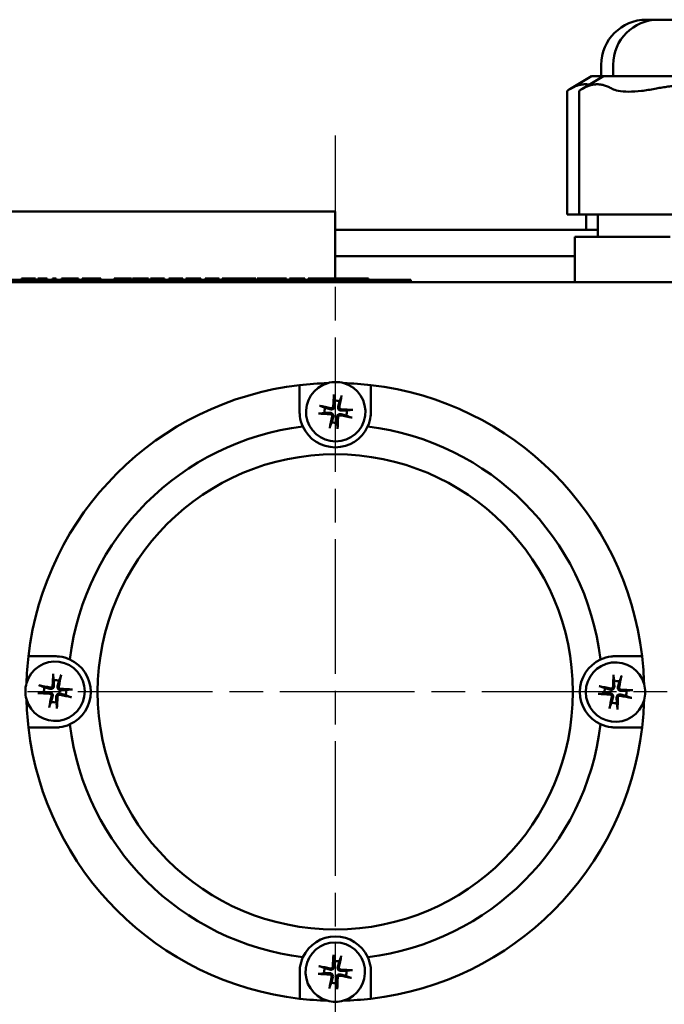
# Model space of a CAD drawing. Header units: millimetres. Extents: x -2878 to 5817, y -195 to 746.
# Tile 6 of 14: x 246 to 300, y 130 to 213. Entities that reach past the tile are written whole.
import ezdxf

# ---------------------------------------------------------------- set-up
doc = ezdxf.new("R2010")
doc.units = ezdxf.units.MM
doc.header["$LTSCALE"] = 2
doc.linetypes.add('CHAIN', pattern=[0.7087, 0.4724, -0.0591, 0.1181, -0.0591])
doc.layers.add('Видимый контур (ГОСТ)', color=7, linetype='Continuous', lineweight=50)
doc.layers.add('Маркер центра (ГОСТ)', color=7, linetype='Continuous', lineweight=25)

msp = doc.modelspace()

# ---------------------------------------------------------------- linework, layer by layer
at = {"layer": 'Видимый контур (ГОСТ)'}
for p, q in [((298.889, 213.103), (299.891, 213.103)), ((299.891, 213.103), (311.254, 213.103)), ((295.089, 208.353), (295.089, 209.303)), ((296.091, 208.353), (296.091, 209.303)), ((294.263, 208.353), (292.454, 207.268)), ((295.265, 208.353), (293.457, 207.268)), ((295.265, 208.353), (294.263, 208.353)), ((315.881, 208.353), (295.265, 208.353)), ((292.221, 196.716), (292.221, 207.076)), ((293.224, 196.716), (293.224, 207.076)), ((272.686, 196.966), (242.529, 196.966)), ((272.686, 196.966), (272.686, 193.536)), ((292.482, 196.716), (292.221, 196.716)), ((292.482, 196.716), (293.224, 196.716)), ((293.484, 196.716), (293.224, 196.716)), ((293.484, 196.716), (296.012, 196.716)), ((293.81, 195.402), (293.81, 196.716)), ((294.812, 194.816), (294.812, 196.716)), ((299.6, 196.716), (296.012, 196.716)), ((299.6, 196.716), (307.199, 196.716)), ((294.812, 195.402), (272.686, 195.402)), ((293.371, 194.816), (292.87, 194.816)), ((292.87, 191.016), (292.87, 194.816)), ((293.371, 194.816), (296.934, 194.816)), ((300.898, 194.816), (296.934, 194.816)), ((272.686, 191.316), (272.686, 193.536)), ((292.87, 193.209), (272.686, 193.209)), ((235.755, 191.216), (279.047, 191.216)), ((313.716, 191.016), (243.185, 191.016)), ((246.29, 191.316), (246.29, 191.216)), ((246.29, 191.316), (246.543, 191.316)), ((246.543, 191.316), (246.543, 191.216)), ((246.543, 191.316), (246.932, 191.316)), ((246.932, 191.316), (247.167, 191.316)), ((247.167, 191.316), (247.215, 191.316)), ((247.215, 191.316), (247.468, 191.316)), ((247.215, 191.316), (247.215, 191.216)), ((247.468, 191.316), (247.468, 191.216)), ((247.653, 191.316), (247.755, 191.316)), ((247.653, 191.316), (247.653, 191.216)), ((247.755, 191.316), (248.196, 191.316)), ((248.196, 191.316), (248.449, 191.316)), ((248.196, 191.316), (248.196, 191.216)), ((248.449, 191.316), (248.449, 191.216)), ((248.89, 191.316), (248.89, 191.216)), ((248.89, 191.316), (249.211, 191.316)), ((249.211, 191.316), (249.211, 191.216)), ((249.668, 191.316), (249.916, 191.316)), ((249.668, 191.316), (249.668, 191.216)), ((249.916, 191.316), (250.721, 191.316)), ((249.916, 191.316), (249.916, 191.216)), ((250.721, 191.316), (251.099, 191.316)), ((250.721, 191.316), (250.721, 191.216)), ((251.099, 191.316), (251.099, 191.216)), ((251.387, 191.316), (251.792, 191.316)), ((251.387, 191.316), (251.387, 191.216)), ((251.792, 191.316), (252.509, 191.316)), ((252.509, 191.316), (252.964, 191.316)), ((252.964, 191.316), (252.964, 191.216)), ((254.092, 191.316), (254.241, 191.316)), ((254.092, 191.316), (254.092, 191.216)), ((254.241, 191.316), (255.16, 191.316)), ((254.241, 191.316), (254.241, 191.216)), ((255.16, 191.316), (255.45, 191.316)), ((255.16, 191.316), (255.16, 191.216)), ((255.45, 191.316), (255.549, 191.316)), ((255.45, 191.316), (255.45, 191.216)), ((255.549, 191.316), (255.549, 191.216)), ((255.637, 191.316), (256.306, 191.316)), ((255.637, 191.316), (255.637, 191.216)), ((256.306, 191.316), (256.977, 191.316)), ((256.977, 191.316), (256.977, 191.216)), ((257.136, 191.316), (257.136, 191.216)), ((257.136, 191.316), (257.214, 191.316)), ((257.214, 191.316), (257.214, 191.216)), ((257.214, 191.316), (257.368, 191.316)), ((257.368, 191.316), (257.762, 191.316)), ((257.762, 191.316), (258.313, 191.316)), ((258.313, 191.316), (258.313, 191.216)), ((258.679, 191.316), (258.916, 191.316)), ((258.679, 191.316), (258.679, 191.216)), ((258.916, 191.316), (259.613, 191.316)), ((258.916, 191.316), (258.916, 191.216)), ((259.613, 191.316), (259.862, 191.316)), ((259.613, 191.316), (259.613, 191.216)), ((259.862, 191.316), (259.862, 191.216)), ((260.125, 191.316), (260.671, 191.316)), ((260.125, 191.316), (260.125, 191.216)), ((260.671, 191.316), (261.13, 191.316)), ((261.13, 191.316), (261.382, 191.316)), ((261.13, 191.316), (261.13, 191.216)), ((261.382, 191.316), (261.382, 191.216)), ((261.749, 191.316), (261.749, 191.216)), ((261.749, 191.316), (262.932, 191.316)), ((262.932, 191.316), (262.932, 191.216)), ((263.191, 191.316), (263.191, 191.216)), ((263.191, 191.316), (263.816, 191.316)), ((263.816, 191.316), (264.221, 191.316)), ((263.816, 191.316), (263.816, 191.216)), ((264.221, 191.316), (264.352, 191.316)), ((264.221, 191.316), (264.221, 191.216)), ((264.352, 191.316), (264.92, 191.316)), ((264.92, 191.316), (265.486, 191.316)), ((265.486, 191.316), (265.617, 191.316)), ((265.617, 191.316), (266.022, 191.316)), ((265.617, 191.316), (265.617, 191.216)), ((266.022, 191.316), (266.022, 191.216)), ((266.133, 191.316), (266.227, 191.316)), ((266.133, 191.316), (266.133, 191.216)), ((266.227, 191.316), (266.679, 191.316)), ((266.227, 191.316), (266.227, 191.216)), ((266.679, 191.316), (267.025, 191.316)), ((266.679, 191.316), (266.679, 191.216)), ((267.025, 191.316), (267.8, 191.316)), ((267.8, 191.316), (268.586, 191.316)), ((268.586, 191.316), (268.598, 191.316)), ((268.586, 191.316), (268.586, 191.216)), ((268.598, 191.316), (268.598, 191.216)), ((268.854, 191.316), (269.021, 191.316)), ((268.854, 191.316), (268.854, 191.216)), ((269.021, 191.316), (269.287, 191.316)), ((269.287, 191.316), (269.287, 191.216)), ((269.287, 191.316), (269.776, 191.316)), ((269.776, 191.316), (270.149, 191.316)), ((269.776, 191.316), (269.776, 191.216)), ((270.149, 191.316), (270.149, 191.216)), ((270.412, 191.316), (270.473, 191.316)), ((270.412, 191.316), (270.412, 191.216)), ((270.473, 191.316), (270.851, 191.316)), ((270.473, 191.316), (270.473, 191.216)), ((270.851, 191.316), (272.078, 191.316)), ((270.851, 191.316), (270.851, 191.216)), ((272.078, 191.316), (272.654, 191.316)), ((272.078, 191.316), (272.078, 191.216)), ((272.654, 191.316), (272.752, 191.316)), ((272.654, 191.316), (272.654, 191.216)), ((272.752, 191.316), (273.094, 191.316)), ((273.094, 191.316), (273.711, 191.316)), ((273.094, 191.316), (273.094, 191.216)), ((273.711, 191.316), (274.803, 191.316)), ((274.803, 191.316), (275.497, 191.316)), ((275.497, 191.316), (275.497, 191.216)), ((279.047, 191.016), (279.047, 191.216)), ((269.698, 182.047), (269.698, 182.342)), ((275.698, 182.342), (275.698, 182.048)), ((246.874, 159.513), (247.169, 159.513)), ((298.232, 159.519), (298.526, 159.519)), ((247.169, 153.513), (246.874, 153.513)), ((298.527, 153.519), (298.232, 153.519)), ((269.703, 130.689), (269.703, 130.984)), ((275.703, 130.985), (275.703, 130.69))]:
    msp.add_line(p, q, dxfattribs=at)
msp.add_circle((272.7, 156.516), 20, dxfattribs=at)
for centre, radius, start, end in [((298.889, 209.303), 3.8, 90, 180), ((299.891, 209.303), 3.8, 90, 180), ((272.7, 156.516), 26, 91.4113, 96.63186), ((272.735, 180.101), 2.5, 105.66893, 74.16183), ((272.735, 180.101), 2.5, 74.16183, 105.66893), ((272.7, 156.516), 26, 83.38024, 88.41946), ((272.7, 156.516), 26, 96.63186, 173.38024), ((272.7, 156.516), 26, 6.63186, 83.38024), ((272.735, 180.101), 0.935, 69.87432, 96.33827), ((272.735, 180.101), 0.935, 159.87432, 186.33827), ((272.735, 180.101), 0.935, 339.87432, 6.33827), ((272.735, 180.101), 0.935, 249.87432, 276.33827), ((272.7, 156.516), 22.5, 96.96741, 173.04585), ((272.698, 180.101), 3, 204.64949, 335.36376), ((272.7, 156.516), 22.5, 6.96741, 83.04585), ((272.7, 156.516), 26, 173.38024, 178.37383), ((249.115, 156.513), 3, 294.64949, 65.36376), ((296.285, 156.519), 3, 114.64949, 245.36376), ((272.7, 156.516), 26, 1.45692, 6.63186), ((249.115, 156.569), 2.5, 195.6233, 164.1162), ((296.285, 156.5), 2.5, 15.71455, 344.20745), ((249.115, 156.569), 0.935, 69.8287, 96.29264), ((249.115, 156.569), 2.5, 164.1162, 195.6233), ((249.115, 156.569), 0.935, 159.8287, 186.29264), ((249.115, 156.569), 0.935, 339.8287, 6.29264), ((296.285, 156.5), 0.935, 159.91995, 186.38389), ((296.285, 156.5), 0.935, 69.91995, 96.38389), ((296.285, 156.5), 2.5, 344.20745, 15.71455), ((272.7, 156.516), 26, 181.36567, 186.63186), ((296.285, 156.5), 0.935, 339.91995, 6.38389), ((249.115, 156.569), 0.935, 249.8287, 276.29264), ((296.285, 156.5), 0.935, 249.91995, 276.38389), ((272.7, 156.516), 26, 353.38024, 358.46508), ((272.7, 156.516), 26, 186.63186, 263.38024), ((272.7, 156.516), 22.5, 186.96741, 263.04585), ((272.7, 156.516), 22.5, 276.96741, 353.04585), ((272.7, 156.516), 26, 276.63186, 353.38024), ((272.703, 132.931), 3, 24.64949, 155.36376), ((272.703, 132.931), 2.5, 285.76018, 254.25308), ((272.703, 132.931), 0.935, 69.96557, 96.42952), ((272.703, 132.931), 0.935, 159.96557, 186.42952), ((272.703, 132.931), 0.935, 339.96557, 6.42952), ((272.703, 132.931), 0.935, 249.96557, 276.42952), ((272.7, 156.516), 26, 263.38024, 268.51071), ((272.703, 132.931), 2.5, 254.25308, 285.76018), ((272.7, 156.516), 26, 271.50255, 276.63186)]:
    msp.add_arc(centre, radius, start, end, dxfattribs=at)
for centre, major_axis, start_param, end_param in [((272.897, 180.096), (-0.13, -4.385), 4.375857, 4.608059), ((272.577, 180.135), (0.919, 4.29), 4.816719, 5.048921), ((272.74, 180.263), (4.385, -0.13), 4.375857, 4.608059), ((272.701, 179.943), (-4.29, 0.919), 4.816719, 5.048921), ((272.73, 179.939), (-4.385, 0.13), 4.375857, 4.608059), ((272.893, 180.067), (-0.919, -4.29), 4.816719, 5.048921), ((272.573, 180.106), (0.13, 4.385), 4.375857, 4.608059), ((272.769, 180.259), (4.29, -0.919), 4.816719, 5.048921), ((249.277, 156.565), (-0.133, -4.385), 4.375857, 4.608059), ((248.957, 156.603), (0.923, 4.289), 4.816719, 5.048921), ((296.447, 156.495), (-0.126, -4.385), 4.375857, 4.608059), ((296.127, 156.534), (0.916, 4.29), 4.816719, 5.048921), ((249.081, 156.411), (-4.289, 0.923), 4.816719, 5.048921), ((249.11, 156.408), (-4.385, 0.133), 4.375857, 4.608059), ((296.252, 156.341), (-4.29, 0.916), 4.816719, 5.048921), ((296.281, 156.338), (-4.385, 0.126), 4.375857, 4.608059), ((249.12, 156.731), (4.385, -0.133), 4.375857, 4.608059), ((249.274, 156.535), (-0.923, -4.289), 4.816719, 5.048921), ((248.954, 156.574), (0.133, 4.385), 4.375857, 4.608059), ((249.149, 156.728), (4.289, -0.923), 4.816719, 5.048921), ((296.29, 156.662), (4.385, -0.126), 4.375857, 4.608059), ((296.444, 156.466), (-0.916, -4.29), 4.816719, 5.048921), ((296.124, 156.504), (0.126, 4.385), 4.375857, 4.608059), ((296.319, 156.658), (4.29, -0.916), 4.816719, 5.048921), ((272.865, 132.926), (-0.123, -4.385), 4.375857, 4.608059), ((272.545, 132.964), (0.912, 4.291), 4.816719, 5.048921), ((272.708, 133.093), (4.385, -0.123), 4.375857, 4.608059), ((272.669, 132.772), (-4.291, 0.912), 4.816719, 5.048921), ((272.737, 133.089), (4.291, -0.912), 4.816719, 5.048921), ((272.699, 132.769), (-4.385, 0.123), 4.375857, 4.608059), ((272.861, 132.897), (-0.912, -4.291), 4.816719, 5.048921), ((272.541, 132.935), (0.123, 4.385), 4.375857, 4.608059)]:
    msp.add_ellipse(centre, major_axis=major_axis, ratio=0.087156, start_param=start_param, end_param=end_param, dxfattribs=at)
for points, knots in [([(292.222, 207.076), (292.222, 207.086), (292.227, 207.098), (292.273, 207.153), (292.361, 207.213), (292.482, 207.285)], [-1.9549366, -1.9549366, -1.9549366, -1.9549366, -1.9170181, -1.9170181, -1.8049792, -1.8049792, -1.8049792, -1.8049792]), ([(293.224, 207.076), (293.224, 207.086), (293.23, 207.098), (293.275, 207.153), (293.363, 207.213), (293.484, 207.285)], [-1.9549366, -1.9549366, -1.9549366, -1.9549366, -1.9170181, -1.9170181, -1.8049792, -1.8049792, -1.8049792, -1.8049792]), ([(296.012, 207.285), (296.134, 207.213), (296.308, 207.153), (296.772, 207.066), (297.074, 207.044), (297.703, 207.044), (298.082, 207.066), (298.85, 207.153), (299.234, 207.213), (299.6, 207.285)], [-2.2789539, -2.2789539, -2.2789539, -2.2789539, -2.166915, -2.166915, -2.0419665, -2.0419665, -1.9170181, -1.9170181, -1.8049792, -1.8049792, -1.8049792, -1.8049792]), ([(272.58, 181.382), (272.579, 181.388), (272.578, 181.398), (272.577, 181.42), (272.576, 181.437), (272.576, 181.47), (272.576, 181.49), (272.577, 181.523), (272.578, 181.54), (272.579, 181.555)], [0.0478659, 0.0478659, 0.0478659, 0.0478659, 0.05208337, 0.05208337, 0.05727876, 0.05727876, 0.06252381, 0.06252381, 0.06703089, 0.06703089, 0.06703089, 0.06703089]), ([(273.233, 181.476), (273.231, 181.461), (273.227, 181.444), (273.221, 181.412), (273.216, 181.392), (273.208, 181.361), (273.203, 181.344), (273.197, 181.323), (273.194, 181.314), (273.191, 181.308)], [0.01643552, 0.01643552, 0.01643552, 0.01643552, 0.02094259, 0.02094259, 0.02618765, 0.02618765, 0.03138303, 0.03138303, 0.0356005, 0.0356005, 0.0356005, 0.0356005]), ([(269.971, 178.85), (269.84, 179.136), (269.759, 179.435), (269.722, 179.719), (269.706, 179.842), (269.698, 179.97), (269.698, 180.101)], [-0.1215931, -0.1215931, -0.1215931, -0.1215931, 0, 0, 0, 0.0528417, 0.0528417, 0.0528417, 0.0528417]), ([(271.454, 179.946), (271.448, 179.945), (271.438, 179.944), (271.416, 179.943), (271.399, 179.942), (271.367, 179.942), (271.346, 179.942), (271.313, 179.943), (271.296, 179.944), (271.281, 179.945)], [0.0478659, 0.0478659, 0.0478659, 0.0478659, 0.05208337, 0.05208337, 0.05727876, 0.05727876, 0.06252381, 0.06252381, 0.06703089, 0.06703089, 0.06703089, 0.06703089]), ([(271.36, 180.599), (271.375, 180.596), (271.392, 180.593), (271.424, 180.586), (271.444, 180.582), (271.475, 180.574), (271.492, 180.569), (271.513, 180.562), (271.522, 180.559), (271.528, 180.557)], [0.01643552, 0.01643552, 0.01643552, 0.01643552, 0.02094259, 0.02094259, 0.02618765, 0.02618765, 0.03138303, 0.03138303, 0.0356005, 0.0356005, 0.0356005, 0.0356005]), ([(272.272, 179.896), (272.292, 179.895), (272.314, 179.89), (272.353, 179.873), (272.371, 179.859), (272.399, 179.83), (272.411, 179.811), (272.426, 179.771), (272.43, 179.749), (272.429, 179.72), (272.428, 179.71), (272.426, 179.7)], [0, 0, 0, 0, 0.00610592, 0.00610592, 0.01221184, 0.01221184, 0.01830671, 0.01830671, 0.02440159, 0.02440159, 0.02728319, 0.02728319, 0.02728319, 0.02728319]), ([(272.275, 180.005), (272.31, 180.006), (272.346, 179.999), (272.397, 179.98), (272.417, 179.969), (272.455, 179.941), (272.473, 179.924), (272.501, 179.888), (272.513, 179.867), (272.531, 179.824), (272.537, 179.801), (272.544, 179.747), (272.542, 179.71), (272.533, 179.677)], [0.1157055, 0.1157055, 0.1157055, 0.1157055, 0.1265746, 0.1265746, 0.13336881, 0.13336881, 0.14016301, 0.14016301, 0.14695722, 0.14695722, 0.15375143, 0.15375143, 0.16462053, 0.16462053, 0.16462053, 0.16462053]), ([(272.64, 180.561), (272.64, 180.526), (272.634, 180.49), (272.614, 180.44), (272.603, 180.419), (272.575, 180.381), (272.558, 180.363), (272.522, 180.335), (272.501, 180.323), (272.458, 180.305), (272.435, 180.299), (272.381, 180.292), (272.345, 180.294), (272.311, 180.303)], [0.1157055, 0.1157055, 0.1157055, 0.1157055, 0.1265746, 0.1265746, 0.13336881, 0.13336881, 0.14016301, 0.14016301, 0.14695722, 0.14695722, 0.15375143, 0.15375143, 0.16462053, 0.16462053, 0.16462053, 0.16462053]), ([(272.53, 180.564), (272.53, 180.544), (272.525, 180.522), (272.507, 180.483), (272.494, 180.465), (272.464, 180.437), (272.446, 180.425), (272.405, 180.41), (272.384, 180.406), (272.354, 180.407), (272.344, 180.408), (272.334, 180.41)], [0, 0, 0, 0, 0.00610592, 0.00610592, 0.01221184, 0.01221184, 0.01830671, 0.01830671, 0.02440159, 0.02440159, 0.02728319, 0.02728319, 0.02728319, 0.02728319]), ([(272.831, 179.641), (272.83, 179.675), (272.837, 179.712), (272.857, 179.762), (272.867, 179.783), (272.895, 179.821), (272.912, 179.838), (272.948, 179.866), (272.969, 179.879), (273.013, 179.897), (273.035, 179.902), (273.089, 179.909), (273.126, 179.907), (273.159, 179.899)], [0.1157055, 0.1157055, 0.1157055, 0.1157055, 0.1265746, 0.1265746, 0.13336881, 0.13336881, 0.14016301, 0.14016301, 0.14695722, 0.14695722, 0.15375143, 0.15375143, 0.16462053, 0.16462053, 0.16462053, 0.16462053]), ([(273.195, 180.196), (273.161, 180.196), (273.125, 180.202), (273.074, 180.222), (273.053, 180.233), (273.015, 180.261), (272.998, 180.278), (272.97, 180.314), (272.957, 180.335), (272.939, 180.378), (272.934, 180.401), (272.927, 180.455), (272.929, 180.491), (272.937, 180.525)], [0.1157055, 0.1157055, 0.1157055, 0.1157055, 0.1265746, 0.1265746, 0.13336881, 0.13336881, 0.14016301, 0.14016301, 0.14695722, 0.14695722, 0.15375143, 0.15375143, 0.16462053, 0.16462053, 0.16462053, 0.16462053]), ([(273.198, 180.306), (273.178, 180.306), (273.157, 180.311), (273.117, 180.329), (273.099, 180.342), (273.072, 180.372), (273.06, 180.39), (273.044, 180.431), (273.041, 180.452), (273.041, 180.482), (273.043, 180.492), (273.045, 180.502)], [0, 0, 0, 0, 0.00610858, 0.00610858, 0.01221716, 0.01221716, 0.01830937, 0.01830937, 0.02440159, 0.02440159, 0.02728313, 0.02728313, 0.02728313, 0.02728313]), ([(274.016, 180.256), (274.023, 180.257), (274.032, 180.258), (274.054, 180.259), (274.072, 180.26), (274.104, 180.26), (274.124, 180.26), (274.157, 180.259), (274.174, 180.258), (274.189, 180.257)], [0.0478659, 0.0478659, 0.0478659, 0.0478659, 0.05208337, 0.05208337, 0.05727876, 0.05727876, 0.06252381, 0.06252381, 0.06703089, 0.06703089, 0.06703089, 0.06703089]), ([(275.698, 180.101), (275.698, 179.971), (275.689, 179.843), (275.637, 179.435), (275.556, 179.137), (275.425, 178.85)], [1.1355376, 1.1355376, 1.1355376, 1.1355376, 1.1882856, 1.1882856, 1.3098787, 1.3098787, 1.3098787, 1.3098787]), ([(272.94, 179.638), (272.941, 179.658), (272.946, 179.679), (272.964, 179.719), (272.977, 179.737), (273.006, 179.764), (273.025, 179.776), (273.065, 179.792), (273.087, 179.795), (273.117, 179.795), (273.126, 179.794), (273.136, 179.792)], [0, 0, 0, 0, 0.00610592, 0.00610592, 0.01221184, 0.01221184, 0.01830671, 0.01830671, 0.02440159, 0.02440159, 0.02728319, 0.02728319, 0.02728319, 0.02728319]), ([(274.11, 179.603), (274.095, 179.605), (274.078, 179.609), (274.047, 179.616), (274.027, 179.62), (273.995, 179.628), (273.979, 179.633), (273.958, 179.639), (273.948, 179.642), (273.942, 179.645)], [0.01643552, 0.01643552, 0.01643552, 0.01643552, 0.02094259, 0.02094259, 0.02618765, 0.02618765, 0.03138303, 0.03138303, 0.0356005, 0.0356005, 0.0356005, 0.0356005]), ([(272.237, 178.726), (272.24, 178.741), (272.243, 178.758), (272.25, 178.789), (272.255, 178.809), (272.262, 178.841), (272.267, 178.857), (272.274, 178.879), (272.277, 178.888), (272.279, 178.894)], [0.01643552, 0.01643552, 0.01643552, 0.01643552, 0.02094259, 0.02094259, 0.02618765, 0.02618765, 0.03138303, 0.03138303, 0.0356005, 0.0356005, 0.0356005, 0.0356005]), ([(272.89, 178.82), (272.891, 178.813), (272.892, 178.804), (272.894, 178.782), (272.894, 178.764), (272.894, 178.732), (272.894, 178.712), (272.893, 178.679), (272.892, 178.662), (272.891, 178.647)], [0.0478659, 0.0478659, 0.0478659, 0.0478659, 0.05208337, 0.05208337, 0.05727876, 0.05727876, 0.06252381, 0.06252381, 0.06703089, 0.06703089, 0.06703089, 0.06703089]), ([(249.115, 159.513), (249.246, 159.513), (249.373, 159.505), (249.781, 159.452), (250.079, 159.371), (250.366, 159.24)], [1.1355376, 1.1355376, 1.1355376, 1.1355376, 1.1882856, 1.1882856, 1.3098787, 1.3098787, 1.3098787, 1.3098787]), ([(295.034, 159.245), (295.321, 159.377), (295.619, 159.458), (295.903, 159.494), (296.027, 159.51), (296.155, 159.519), (296.285, 159.519)], [-0.1215931, -0.1215931, -0.1215931, -0.1215931, 0, 0, 0, 0.0528417, 0.0528417, 0.0528417, 0.0528417]), ([(248.961, 157.851), (248.96, 157.857), (248.959, 157.867), (248.958, 157.889), (248.958, 157.906), (248.957, 157.938), (248.958, 157.959), (248.959, 157.991), (248.959, 158.009), (248.96, 158.023)], [0.0478659, 0.0478659, 0.0478659, 0.0478659, 0.05208337, 0.05208337, 0.05727876, 0.05727876, 0.06252381, 0.06252381, 0.06703089, 0.06703089, 0.06703089, 0.06703089]), ([(249.615, 157.944), (249.612, 157.929), (249.609, 157.912), (249.602, 157.88), (249.597, 157.86), (249.589, 157.829), (249.585, 157.813), (249.578, 157.791), (249.575, 157.782), (249.572, 157.776)], [0.01643552, 0.01643552, 0.01643552, 0.01643552, 0.02094259, 0.02094259, 0.02618765, 0.02618765, 0.03138303, 0.03138303, 0.0356005, 0.0356005, 0.0356005, 0.0356005]), ([(296.129, 157.781), (296.128, 157.787), (296.127, 157.797), (296.126, 157.819), (296.126, 157.836), (296.125, 157.868), (296.126, 157.889), (296.126, 157.921), (296.127, 157.939), (296.128, 157.954)], [0.0478659, 0.0478659, 0.0478659, 0.0478659, 0.05208337, 0.05208337, 0.05727876, 0.05727876, 0.06252381, 0.06252381, 0.06703089, 0.06703089, 0.06703089, 0.06703089]), ([(296.783, 157.875), (296.78, 157.86), (296.776, 157.843), (296.77, 157.812), (296.765, 157.792), (296.757, 157.76), (296.753, 157.744), (296.746, 157.722), (296.743, 157.713), (296.74, 157.707)], [0.01643552, 0.01643552, 0.01643552, 0.01643552, 0.02094259, 0.02094259, 0.02618765, 0.02618765, 0.03138303, 0.03138303, 0.0356005, 0.0356005, 0.0356005, 0.0356005]), ([(247.741, 157.069), (247.756, 157.066), (247.773, 157.063), (247.804, 157.056), (247.824, 157.051), (247.856, 157.043), (247.872, 157.039), (247.893, 157.032), (247.903, 157.029), (247.909, 157.026)], [0.01643552, 0.01643552, 0.01643552, 0.01643552, 0.02094259, 0.02094259, 0.02618765, 0.02618765, 0.03138303, 0.03138303, 0.0356005, 0.0356005, 0.0356005, 0.0356005]), ([(249.02, 157.029), (249.021, 156.995), (249.014, 156.959), (248.994, 156.908), (248.983, 156.888), (248.956, 156.85), (248.939, 156.832), (248.903, 156.804), (248.882, 156.792), (248.838, 156.774), (248.816, 156.768), (248.762, 156.761), (248.725, 156.763), (248.692, 156.772)], [0.1157055, 0.1157055, 0.1157055, 0.1157055, 0.1265746, 0.1265746, 0.13336881, 0.13336881, 0.14016301, 0.14016301, 0.14695722, 0.14695722, 0.15375143, 0.15375143, 0.16462053, 0.16462053, 0.16462053, 0.16462053]), ([(248.911, 157.033), (248.91, 157.012), (248.905, 156.991), (248.887, 156.952), (248.874, 156.934), (248.845, 156.906), (248.826, 156.894), (248.786, 156.879), (248.764, 156.875), (248.734, 156.876), (248.724, 156.877), (248.715, 156.879)], [0, 0, 0, 0, 0.00610858, 0.00610858, 0.01221716, 0.01221716, 0.01830937, 0.01830937, 0.02440159, 0.02440159, 0.02728313, 0.02728313, 0.02728313, 0.02728313]), ([(249.575, 156.665), (249.541, 156.664), (249.505, 156.671), (249.454, 156.691), (249.434, 156.701), (249.395, 156.729), (249.378, 156.746), (249.35, 156.782), (249.338, 156.803), (249.32, 156.847), (249.314, 156.869), (249.307, 156.923), (249.309, 156.96), (249.318, 156.993)], [0.1157055, 0.1157055, 0.1157055, 0.1157055, 0.1265746, 0.1265746, 0.13336881, 0.13336881, 0.14016301, 0.14016301, 0.14695722, 0.14695722, 0.15375143, 0.15375143, 0.16462053, 0.16462053, 0.16462053, 0.16462053]), ([(249.579, 156.774), (249.558, 156.775), (249.537, 156.78), (249.498, 156.797), (249.48, 156.811), (249.452, 156.84), (249.44, 156.859), (249.425, 156.899), (249.421, 156.921), (249.422, 156.951), (249.423, 156.96), (249.425, 156.97)], [0, 0, 0, 0, 0.00610592, 0.00610592, 0.01221184, 0.01221184, 0.01830671, 0.01830671, 0.02440159, 0.02440159, 0.02728319, 0.02728319, 0.02728319, 0.02728319]), ([(250.396, 156.724), (250.403, 156.725), (250.413, 156.725), (250.435, 156.727), (250.452, 156.727), (250.484, 156.727), (250.505, 156.727), (250.537, 156.726), (250.555, 156.725), (250.569, 156.724)], [0.0478659, 0.0478659, 0.0478659, 0.0478659, 0.05208337, 0.05208337, 0.05727876, 0.05727876, 0.06252381, 0.06252381, 0.06703089, 0.06703089, 0.06703089, 0.06703089]), ([(294.91, 156.997), (294.925, 156.994), (294.942, 156.991), (294.974, 156.984), (294.994, 156.979), (295.025, 156.972), (295.042, 156.967), (295.063, 156.96), (295.072, 156.957), (295.078, 156.955)], [0.01643552, 0.01643552, 0.01643552, 0.01643552, 0.02094259, 0.02094259, 0.02618765, 0.02618765, 0.03138303, 0.03138303, 0.0356005, 0.0356005, 0.0356005, 0.0356005]), ([(296.19, 156.96), (296.19, 156.925), (296.184, 156.889), (296.164, 156.838), (296.153, 156.818), (296.125, 156.78), (296.108, 156.762), (296.072, 156.734), (296.052, 156.722), (296.008, 156.704), (295.985, 156.698), (295.931, 156.691), (295.895, 156.693), (295.861, 156.702)], [0.1157055, 0.1157055, 0.1157055, 0.1157055, 0.1265746, 0.1265746, 0.13336881, 0.13336881, 0.14016301, 0.14016301, 0.14695722, 0.14695722, 0.15375143, 0.15375143, 0.16462053, 0.16462053, 0.16462053, 0.16462053]), ([(296.08, 156.963), (296.079, 156.942), (296.075, 156.921), (296.057, 156.882), (296.044, 156.864), (296.014, 156.836), (295.996, 156.824), (295.955, 156.809), (295.934, 156.805), (295.904, 156.806), (295.894, 156.807), (295.884, 156.809)], [0, 0, 0, 0, 0.00610592, 0.00610592, 0.01221184, 0.01221184, 0.01830671, 0.01830671, 0.02440159, 0.02440159, 0.02728319, 0.02728319, 0.02728319, 0.02728319]), ([(296.745, 156.596), (296.711, 156.595), (296.675, 156.602), (296.624, 156.621), (296.603, 156.632), (296.565, 156.66), (296.548, 156.677), (296.52, 156.713), (296.507, 156.734), (296.489, 156.777), (296.484, 156.8), (296.477, 156.854), (296.479, 156.89), (296.487, 156.924)], [0.1157055, 0.1157055, 0.1157055, 0.1157055, 0.1265746, 0.1265746, 0.13336881, 0.13336881, 0.14016301, 0.14016301, 0.14695722, 0.14695722, 0.15375143, 0.15375143, 0.16462053, 0.16462053, 0.16462053, 0.16462053]), ([(296.748, 156.705), (296.728, 156.706), (296.707, 156.711), (296.667, 156.728), (296.65, 156.741), (296.622, 156.771), (296.61, 156.79), (296.594, 156.83), (296.591, 156.852), (296.591, 156.881), (296.592, 156.891), (296.594, 156.901)], [0, 0, 0, 0, 0.00610592, 0.00610592, 0.01221184, 0.01221184, 0.01830671, 0.01830671, 0.02440159, 0.02440159, 0.02728319, 0.02728319, 0.02728319, 0.02728319]), ([(297.566, 156.656), (297.573, 156.657), (297.582, 156.658), (297.605, 156.659), (297.622, 156.66), (297.654, 156.66), (297.675, 156.66), (297.707, 156.659), (297.724, 156.658), (297.739, 156.657)], [0.0478659, 0.0478659, 0.0478659, 0.0478659, 0.05208337, 0.05208337, 0.05727876, 0.05727876, 0.06252381, 0.06252381, 0.06703089, 0.06703089, 0.06703089, 0.06703089]), ([(247.834, 156.415), (247.828, 156.414), (247.818, 156.413), (247.796, 156.412), (247.779, 156.412), (247.747, 156.411), (247.726, 156.412), (247.693, 156.413), (247.676, 156.414), (247.661, 156.414)], [0.0478659, 0.0478659, 0.0478659, 0.0478659, 0.05208337, 0.05208337, 0.05727876, 0.05727876, 0.06252381, 0.06252381, 0.06703089, 0.06703089, 0.06703089, 0.06703089]), ([(248.652, 156.365), (248.672, 156.364), (248.694, 156.359), (248.733, 156.341), (248.751, 156.328), (248.779, 156.299), (248.791, 156.28), (248.806, 156.24), (248.81, 156.218), (248.809, 156.188), (248.808, 156.179), (248.806, 156.169)], [0, 0, 0, 0, 0.00610592, 0.00610592, 0.01221184, 0.01221184, 0.01830671, 0.01830671, 0.02440159, 0.02440159, 0.02728319, 0.02728319, 0.02728319, 0.02728319]), ([(248.655, 156.474), (248.69, 156.475), (248.726, 156.468), (248.777, 156.448), (248.797, 156.437), (248.835, 156.41), (248.853, 156.393), (248.881, 156.357), (248.893, 156.336), (248.911, 156.292), (248.917, 156.27), (248.924, 156.216), (248.922, 156.179), (248.913, 156.146)], [0.1157055, 0.1157055, 0.1157055, 0.1157055, 0.1265746, 0.1265746, 0.13336881, 0.13336881, 0.14016301, 0.14016301, 0.14695722, 0.14695722, 0.15375143, 0.15375143, 0.16462053, 0.16462053, 0.16462053, 0.16462053]), ([(249.21, 156.109), (249.21, 156.144), (249.217, 156.18), (249.236, 156.231), (249.247, 156.251), (249.275, 156.289), (249.292, 156.307), (249.328, 156.335), (249.349, 156.347), (249.393, 156.365), (249.415, 156.371), (249.469, 156.378), (249.506, 156.376), (249.539, 156.367)], [0.1157055, 0.1157055, 0.1157055, 0.1157055, 0.1265746, 0.1265746, 0.13336881, 0.13336881, 0.14016301, 0.14016301, 0.14695722, 0.14695722, 0.15375143, 0.15375143, 0.16462053, 0.16462053, 0.16462053, 0.16462053]), ([(249.32, 156.106), (249.321, 156.126), (249.326, 156.148), (249.343, 156.187), (249.356, 156.205), (249.386, 156.233), (249.405, 156.245), (249.445, 156.26), (249.467, 156.264), (249.496, 156.263), (249.506, 156.262), (249.516, 156.26)], [0, 0, 0, 0, 0.00610592, 0.00610592, 0.01221184, 0.01221184, 0.01830671, 0.01830671, 0.02440159, 0.02440159, 0.02728319, 0.02728319, 0.02728319, 0.02728319]), ([(250.49, 156.07), (250.475, 156.073), (250.458, 156.076), (250.426, 156.083), (250.406, 156.088), (250.375, 156.096), (250.359, 156.1), (250.337, 156.107), (250.328, 156.11), (250.322, 156.112)], [0.01643552, 0.01643552, 0.01643552, 0.01643552, 0.02094259, 0.02094259, 0.02618765, 0.02618765, 0.03138303, 0.03138303, 0.0356005, 0.0356005, 0.0356005, 0.0356005]), ([(295.005, 156.344), (294.998, 156.343), (294.988, 156.342), (294.966, 156.34), (294.949, 156.34), (294.917, 156.34), (294.896, 156.34), (294.864, 156.341), (294.846, 156.342), (294.832, 156.342)], [0.0478659, 0.0478659, 0.0478659, 0.0478659, 0.05208337, 0.05208337, 0.05727876, 0.05727876, 0.06252381, 0.06252381, 0.06703089, 0.06703089, 0.06703089, 0.06703089]), ([(295.822, 156.295), (295.843, 156.294), (295.864, 156.289), (295.903, 156.271), (295.921, 156.258), (295.949, 156.229), (295.961, 156.21), (295.977, 156.17), (295.98, 156.148), (295.979, 156.118), (295.978, 156.108), (295.976, 156.099)], [0, 0, 0, 0, 0.00610592, 0.00610592, 0.01221184, 0.01221184, 0.01830671, 0.01830671, 0.02440159, 0.02440159, 0.02728319, 0.02728319, 0.02728319, 0.02728319]), ([(295.826, 156.404), (295.86, 156.405), (295.896, 156.398), (295.947, 156.378), (295.968, 156.367), (296.006, 156.339), (296.023, 156.322), (296.051, 156.287), (296.063, 156.266), (296.081, 156.222), (296.087, 156.2), (296.094, 156.146), (296.092, 156.109), (296.083, 156.076)], [0.1157055, 0.1157055, 0.1157055, 0.1157055, 0.1265746, 0.1265746, 0.13336881, 0.13336881, 0.14016301, 0.14016301, 0.14695722, 0.14695722, 0.15375143, 0.15375143, 0.16462053, 0.16462053, 0.16462053, 0.16462053]), ([(296.381, 156.04), (296.381, 156.074), (296.387, 156.111), (296.407, 156.161), (296.418, 156.182), (296.446, 156.22), (296.463, 156.237), (296.498, 156.265), (296.519, 156.278), (296.563, 156.296), (296.586, 156.301), (296.639, 156.309), (296.676, 156.307), (296.709, 156.298)], [0.1157055, 0.1157055, 0.1157055, 0.1157055, 0.1265746, 0.1265746, 0.13336881, 0.13336881, 0.14016301, 0.14016301, 0.14695722, 0.14695722, 0.15375143, 0.15375143, 0.16462053, 0.16462053, 0.16462053, 0.16462053]), ([(296.491, 156.037), (296.491, 156.057), (296.496, 156.079), (296.514, 156.118), (296.527, 156.136), (296.557, 156.164), (296.575, 156.175), (296.615, 156.191), (296.637, 156.194), (296.667, 156.194), (296.677, 156.193), (296.687, 156.191)], [0, 0, 0, 0, 0.00610858, 0.00610858, 0.01221716, 0.01221716, 0.01830937, 0.01830937, 0.02440159, 0.02440159, 0.02728313, 0.02728313, 0.02728313, 0.02728313]), ([(297.661, 156.003), (297.646, 156.005), (297.629, 156.009), (297.597, 156.016), (297.577, 156.02), (297.546, 156.028), (297.529, 156.033), (297.508, 156.039), (297.499, 156.042), (297.493, 156.045)], [0.01643552, 0.01643552, 0.01643552, 0.01643552, 0.02094259, 0.02094259, 0.02618765, 0.02618765, 0.03138303, 0.03138303, 0.0356005, 0.0356005, 0.0356005, 0.0356005]), ([(248.616, 155.195), (248.619, 155.21), (248.622, 155.227), (248.629, 155.258), (248.634, 155.278), (248.642, 155.31), (248.646, 155.326), (248.653, 155.348), (248.656, 155.357), (248.658, 155.363)], [0.01643552, 0.01643552, 0.01643552, 0.01643552, 0.02094259, 0.02094259, 0.02618765, 0.02618765, 0.03138303, 0.03138303, 0.0356005, 0.0356005, 0.0356005, 0.0356005]), ([(249.27, 155.288), (249.271, 155.282), (249.271, 155.272), (249.273, 155.25), (249.273, 155.233), (249.273, 155.201), (249.273, 155.18), (249.272, 155.148), (249.271, 155.13), (249.27, 155.115)], [0.0478659, 0.0478659, 0.0478659, 0.0478659, 0.05208337, 0.05208337, 0.05727876, 0.05727876, 0.06252381, 0.06252381, 0.06703089, 0.06703089, 0.06703089, 0.06703089]), ([(295.788, 155.125), (295.791, 155.139), (295.794, 155.156), (295.801, 155.188), (295.806, 155.208), (295.814, 155.239), (295.818, 155.256), (295.825, 155.277), (295.828, 155.286), (295.83, 155.292)], [0.01643552, 0.01643552, 0.01643552, 0.01643552, 0.02094259, 0.02094259, 0.02618765, 0.02618765, 0.03138303, 0.03138303, 0.0356005, 0.0356005, 0.0356005, 0.0356005]), ([(296.442, 155.219), (296.443, 155.212), (296.443, 155.203), (296.445, 155.181), (296.445, 155.163), (296.446, 155.131), (296.445, 155.111), (296.444, 155.078), (296.444, 155.061), (296.443, 155.046)], [0.0478659, 0.0478659, 0.0478659, 0.0478659, 0.05208337, 0.05208337, 0.05727876, 0.05727876, 0.06252381, 0.06252381, 0.06703089, 0.06703089, 0.06703089, 0.06703089]), ([(250.367, 153.786), (250.08, 153.655), (249.782, 153.574), (249.497, 153.538), (249.374, 153.522), (249.246, 153.513), (249.115, 153.513)], [-0.1215931, -0.1215931, -0.1215931, -0.1215931, 0, 0, 0, 0.0528417, 0.0528417, 0.0528417, 0.0528417]), ([(296.285, 153.519), (296.155, 153.519), (296.027, 153.527), (295.62, 153.579), (295.321, 153.66), (295.035, 153.792)], [1.1355376, 1.1355376, 1.1355376, 1.1355376, 1.1882856, 1.1882856, 1.3098787, 1.3098787, 1.3098787, 1.3098787]), ([(272.546, 134.212), (272.545, 134.218), (272.544, 134.228), (272.543, 134.25), (272.542, 134.267), (272.542, 134.299), (272.542, 134.32), (272.543, 134.352), (272.544, 134.37), (272.545, 134.384)], [0.0478659, 0.0478659, 0.0478659, 0.0478659, 0.05208337, 0.05208337, 0.05727876, 0.05727876, 0.06252381, 0.06252381, 0.06703089, 0.06703089, 0.06703089, 0.06703089]), ([(273.199, 134.306), (273.196, 134.292), (273.193, 134.275), (273.186, 134.243), (273.182, 134.223), (273.174, 134.192), (273.169, 134.175), (273.163, 134.154), (273.16, 134.145), (273.157, 134.139)], [0.01643552, 0.01643552, 0.01643552, 0.01643552, 0.02094259, 0.02094259, 0.02618765, 0.02618765, 0.03138303, 0.03138303, 0.0356005, 0.0356005, 0.0356005, 0.0356005]), ([(269.703, 132.931), (269.703, 133.061), (269.712, 133.189), (269.764, 133.596), (269.845, 133.895), (269.976, 134.181)], [1.1355376, 1.1355376, 1.1355376, 1.1355376, 1.1882856, 1.1882856, 1.3098787, 1.3098787, 1.3098787, 1.3098787]), ([(275.43, 134.182), (275.561, 133.895), (275.642, 133.597), (275.679, 133.313), (275.695, 133.189), (275.703, 133.061), (275.703, 132.931)], [-0.1215931, -0.1215931, -0.1215931, -0.1215931, 0, 0, 0, 0.0528417, 0.0528417, 0.0528417, 0.0528417]), ([(271.422, 132.774), (271.416, 132.773), (271.406, 132.772), (271.384, 132.77), (271.367, 132.77), (271.335, 132.77), (271.314, 132.77), (271.282, 132.771), (271.264, 132.771), (271.249, 132.772)], [0.0478659, 0.0478659, 0.0478659, 0.0478659, 0.05208337, 0.05208337, 0.05727876, 0.05727876, 0.06252381, 0.06252381, 0.06703089, 0.06703089, 0.06703089, 0.06703089]), ([(271.328, 133.427), (271.342, 133.424), (271.359, 133.421), (271.391, 133.414), (271.411, 133.409), (271.442, 133.402), (271.459, 133.397), (271.48, 133.39), (271.489, 133.387), (271.495, 133.385)], [0.01643552, 0.01643552, 0.01643552, 0.01643552, 0.02094259, 0.02094259, 0.02618765, 0.02618765, 0.03138303, 0.03138303, 0.0356005, 0.0356005, 0.0356005, 0.0356005]), ([(272.24, 132.725), (272.261, 132.724), (272.282, 132.72), (272.321, 132.702), (272.339, 132.689), (272.367, 132.659), (272.379, 132.641), (272.395, 132.6), (272.398, 132.579), (272.397, 132.549), (272.396, 132.539), (272.394, 132.529)], [0, 0, 0, 0, 0.00610858, 0.00610858, 0.01221716, 0.01221716, 0.01830937, 0.01830937, 0.02440159, 0.02440159, 0.02728313, 0.02728313, 0.02728313, 0.02728313]), ([(272.243, 132.835), (272.278, 132.835), (272.314, 132.829), (272.365, 132.809), (272.385, 132.798), (272.423, 132.77), (272.441, 132.753), (272.469, 132.718), (272.481, 132.697), (272.499, 132.653), (272.505, 132.63), (272.512, 132.577), (272.51, 132.54), (272.501, 132.507)], [0.1157055, 0.1157055, 0.1157055, 0.1157055, 0.1265746, 0.1265746, 0.13336881, 0.13336881, 0.14016301, 0.14016301, 0.14695722, 0.14695722, 0.15375143, 0.15375143, 0.16462053, 0.16462053, 0.16462053, 0.16462053]), ([(272.607, 133.391), (272.608, 133.356), (272.601, 133.32), (272.581, 133.269), (272.57, 133.249), (272.543, 133.21), (272.526, 133.193), (272.49, 133.165), (272.469, 133.153), (272.425, 133.135), (272.403, 133.129), (272.349, 133.122), (272.312, 133.124), (272.279, 133.132)], [0.1157055, 0.1157055, 0.1157055, 0.1157055, 0.1265746, 0.1265746, 0.13336881, 0.13336881, 0.14016301, 0.14016301, 0.14695722, 0.14695722, 0.15375143, 0.15375143, 0.16462053, 0.16462053, 0.16462053, 0.16462053]), ([(272.498, 133.394), (272.497, 133.373), (272.492, 133.352), (272.474, 133.313), (272.461, 133.295), (272.432, 133.267), (272.413, 133.255), (272.373, 133.239), (272.351, 133.236), (272.321, 133.236), (272.311, 133.237), (272.302, 133.239)], [0, 0, 0, 0, 0.00610592, 0.00610592, 0.01221184, 0.01221184, 0.01830671, 0.01830671, 0.02440159, 0.02440159, 0.02728319, 0.02728319, 0.02728319, 0.02728319]), ([(272.799, 132.471), (272.799, 132.506), (272.805, 132.542), (272.825, 132.592), (272.836, 132.613), (272.864, 132.651), (272.881, 132.669), (272.916, 132.697), (272.937, 132.709), (272.981, 132.727), (273.003, 132.733), (273.057, 132.74), (273.094, 132.738), (273.127, 132.729)], [0.1157055, 0.1157055, 0.1157055, 0.1157055, 0.1265746, 0.1265746, 0.13336881, 0.13336881, 0.14016301, 0.14016301, 0.14695722, 0.14695722, 0.15375143, 0.15375143, 0.16462053, 0.16462053, 0.16462053, 0.16462053]), ([(273.163, 133.027), (273.128, 133.026), (273.092, 133.033), (273.042, 133.053), (273.021, 133.064), (272.983, 133.091), (272.965, 133.108), (272.937, 133.144), (272.925, 133.165), (272.907, 133.208), (272.901, 133.231), (272.894, 133.285), (272.896, 133.322), (272.905, 133.355)], [0.1157055, 0.1157055, 0.1157055, 0.1157055, 0.1265746, 0.1265746, 0.13336881, 0.13336881, 0.14016301, 0.14016301, 0.14695722, 0.14695722, 0.15375143, 0.15375143, 0.16462053, 0.16462053, 0.16462053, 0.16462053]), ([(272.909, 132.468), (272.909, 132.488), (272.914, 132.51), (272.932, 132.549), (272.945, 132.567), (272.975, 132.595), (272.993, 132.607), (273.033, 132.622), (273.055, 132.626), (273.085, 132.625), (273.095, 132.624), (273.105, 132.622)], [0, 0, 0, 0, 0.00610592, 0.00610592, 0.01221184, 0.01221184, 0.01830671, 0.01830671, 0.02440159, 0.02440159, 0.02728319, 0.02728319, 0.02728319, 0.02728319]), ([(273.166, 133.136), (273.146, 133.137), (273.124, 133.142), (273.085, 133.16), (273.067, 133.173), (273.039, 133.202), (273.027, 133.221), (273.012, 133.261), (273.008, 133.283), (273.009, 133.313), (273.01, 133.322), (273.012, 133.332)], [0, 0, 0, 0, 0.00610592, 0.00610592, 0.01221184, 0.01221184, 0.01830671, 0.01830671, 0.02440159, 0.02440159, 0.02728319, 0.02728319, 0.02728319, 0.02728319]), ([(273.984, 133.088), (273.99, 133.089), (274, 133.09), (274.022, 133.091), (274.039, 133.092), (274.072, 133.092), (274.092, 133.092), (274.125, 133.091), (274.142, 133.09), (274.157, 133.089)], [0.0478659, 0.0478659, 0.0478659, 0.0478659, 0.05208337, 0.05208337, 0.05727876, 0.05727876, 0.06252381, 0.06252381, 0.06703089, 0.06703089, 0.06703089, 0.06703089]), ([(274.079, 132.435), (274.064, 132.437), (274.047, 132.441), (274.015, 132.448), (273.995, 132.452), (273.964, 132.46), (273.947, 132.465), (273.926, 132.471), (273.917, 132.474), (273.911, 132.477)], [0.01643552, 0.01643552, 0.01643552, 0.01643552, 0.02094259, 0.02094259, 0.02618765, 0.02618765, 0.03138303, 0.03138303, 0.0356005, 0.0356005, 0.0356005, 0.0356005]), ([(272.207, 131.555), (272.21, 131.57), (272.213, 131.587), (272.22, 131.619), (272.225, 131.639), (272.232, 131.67), (272.237, 131.687), (272.243, 131.708), (272.247, 131.717), (272.249, 131.723)], [0.01643552, 0.01643552, 0.01643552, 0.01643552, 0.02094259, 0.02094259, 0.02618765, 0.02618765, 0.03138303, 0.03138303, 0.0356005, 0.0356005, 0.0356005, 0.0356005]), ([(272.86, 131.65), (272.861, 131.644), (272.862, 131.634), (272.864, 131.612), (272.864, 131.595), (272.864, 131.562), (272.864, 131.542), (272.863, 131.509), (272.862, 131.492), (272.862, 131.477)], [0.0478659, 0.0478659, 0.0478659, 0.0478659, 0.05208337, 0.05208337, 0.05727876, 0.05727876, 0.06252381, 0.06252381, 0.06703089, 0.06703089, 0.06703089, 0.06703089])]:
    msp.add_open_spline(points, degree=3, knots=knots, dxfattribs=at)
for points, weights in [([(294.076, 207.64), (293.299, 207.765), (292.482, 207.285)], [1.16186298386, 1.17254866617, 1.13266408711]), ([(296.012, 207.285), (294.748, 208.028), (293.484, 207.285)], [1.13266408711, 1.19557772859, 1.13266408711]), ([(307.199, 207.285), (303.399, 208.028), (299.6, 207.285)], [1.13266408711, 1.19557772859, 1.13266408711]), ([(269.698, 180.101), (269.698, 181.036), (269.698, 182.047)], [1.00372681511, 1.00417062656, 1.00306073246]), ([(275.698, 182.048), (275.698, 181.036), (275.698, 180.101)], [1.00305910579, 1.00416849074, 1.00372310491]), ([(272.58, 181.382), (272.61, 181.178), (272.632, 181.03)], [1.00329461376, 1.0145300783, 1]), ([(272.632, 181.03), (272.637, 180.717), (272.64, 180.561)], [1, 1.44094764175, 1.84165152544]), ([(272.937, 180.525), (272.977, 180.676), (273.057, 180.979)], [1.84165152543, 1.44094764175, 1]), ([(273.057, 180.979), (273.113, 181.117), (273.191, 181.308)], [1, 1.01453007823, 1.00329461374]), ([(271.454, 179.946), (271.658, 179.976), (271.806, 179.998)], [1.00329461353, 1.01453007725, 1]), ([(271.857, 180.423), (271.719, 180.479), (271.528, 180.557)], [1, 1.01453007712, 1.0032946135]), ([(271.806, 179.998), (272.119, 180.003), (272.275, 180.005)], [1, 1.44094764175, 1.84165152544]), ([(272.311, 180.303), (272.16, 180.343), (271.857, 180.423)], [1.84165152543, 1.44094764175, 1]), ([(273.159, 179.899), (273.31, 179.859), (273.613, 179.779)], [1.84165152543, 1.44094764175, 1]), ([(273.665, 180.204), (273.352, 180.199), (273.195, 180.196)], [1, 1.44094764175, 1.84165152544]), ([(274.016, 180.256), (273.812, 180.226), (273.665, 180.204)], [1.0032946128, 1.01453007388, 1]), ([(272.413, 179.223), (272.357, 179.084), (272.279, 178.894)], [1, 1.01453008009, 1.00329461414]), ([(272.533, 179.677), (272.493, 179.526), (272.413, 179.223)], [1.84165152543, 1.44094764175, 1]), ([(272.838, 179.172), (272.833, 179.484), (272.831, 179.641)], [1, 1.44094764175, 1.84165152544]), ([(272.89, 178.82), (272.86, 179.024), (272.838, 179.172)], [1.00329461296, 1.01453007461, 1]), ([(273.613, 179.779), (273.752, 179.723), (273.942, 179.645)], [1, 1.01453007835, 1.00329461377]), ([(247.169, 159.513), (248.18, 159.513), (249.115, 159.513)], [1.00305910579, 1.00416849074, 1.00372310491]), ([(296.285, 159.519), (297.22, 159.519), (298.232, 159.519)], [1.0037268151, 1.00417062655, 1.00306073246]), ([(248.961, 157.851), (248.991, 157.647), (249.013, 157.499)], [1.0032946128, 1.01453007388, 1]), ([(249.013, 157.499), (249.018, 157.186), (249.02, 157.029)], [1, 1.44094764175, 1.84165152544]), ([(249.438, 157.447), (249.494, 157.586), (249.572, 157.776)], [1, 1.01453007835, 1.00329461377]), ([(296.129, 157.781), (296.159, 157.577), (296.181, 157.429)], [1.00329461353, 1.01453007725, 1]), ([(296.606, 157.378), (296.663, 157.516), (296.74, 157.707)], [1, 1.01453007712, 1.0032946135]), ([(248.238, 156.892), (248.099, 156.948), (247.909, 157.026)], [1, 1.01453007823, 1.00329461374]), ([(248.692, 156.772), (248.54, 156.812), (248.238, 156.892)], [1.84165152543, 1.44094764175, 1]), ([(249.318, 156.993), (249.358, 157.145), (249.438, 157.447)], [1.84165152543, 1.44094764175, 1]), ([(250.045, 156.672), (249.732, 156.667), (249.575, 156.665)], [1, 1.44094764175, 1.84165152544]), ([(250.396, 156.724), (250.193, 156.694), (250.045, 156.672)], [1.00329461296, 1.01453007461, 1]), ([(295.407, 156.821), (295.269, 156.877), (295.078, 156.955)], [1, 1.01453008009, 1.00329461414]), ([(295.861, 156.702), (295.71, 156.741), (295.407, 156.821)], [1.84165152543, 1.44094764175, 1]), ([(296.181, 157.429), (296.187, 157.116), (296.19, 156.96)], [1, 1.44094764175, 1.84165152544]), ([(296.487, 156.924), (296.527, 157.075), (296.606, 157.378)], [1.84165152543, 1.44094764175, 1]), ([(247.834, 156.415), (248.038, 156.445), (248.186, 156.467)], [1.00329461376, 1.0145300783, 1]), ([(248.186, 156.467), (248.499, 156.472), (248.655, 156.474)], [1, 1.44094764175, 1.84165152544]), ([(248.913, 156.146), (248.873, 155.994), (248.793, 155.692)], [1.84165152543, 1.44094764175, 1]), ([(249.218, 155.64), (249.213, 155.953), (249.21, 156.109)], [1, 1.44094764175, 1.84165152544]), ([(249.539, 156.367), (249.69, 156.327), (249.993, 156.247)], [1.84165152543, 1.44094764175, 1]), ([(249.993, 156.247), (250.131, 156.19), (250.322, 156.112)], [1, 1.01453008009, 1.00329461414]), ([(295.005, 156.344), (295.208, 156.374), (295.356, 156.396)], [1.00329461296, 1.01453007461, 1]), ([(295.356, 156.396), (295.669, 156.401), (295.826, 156.404)], [1, 1.44094764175, 1.84165152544]), ([(296.083, 156.076), (296.044, 155.924), (295.964, 155.622)], [1.84165152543, 1.44094764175, 1]), ([(296.389, 155.571), (296.384, 155.883), (296.381, 156.04)], [1, 1.44094764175, 1.84165152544]), ([(296.709, 156.298), (296.861, 156.258), (297.164, 156.179)], [1.84165152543, 1.44094764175, 1]), ([(297.215, 156.604), (296.902, 156.598), (296.745, 156.596)], [1, 1.44094764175, 1.84165152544]), ([(297.164, 156.179), (297.302, 156.122), (297.493, 156.045)], [1, 1.01453007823, 1.00329461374]), ([(297.566, 156.656), (297.363, 156.626), (297.215, 156.604)], [1.00329461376, 1.0145300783, 1]), ([(248.793, 155.692), (248.736, 155.553), (248.658, 155.363)], [1, 1.01453007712, 1.0032946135]), ([(249.27, 155.288), (249.24, 155.492), (249.218, 155.64)], [1.00329461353, 1.01453007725, 1]), ([(295.964, 155.622), (295.908, 155.483), (295.83, 155.292)], [1, 1.01453007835, 1.00329461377]), ([(296.442, 155.219), (296.411, 155.423), (296.389, 155.571)], [1.0032946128, 1.01453007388, 1]), ([(249.115, 153.513), (248.18, 153.513), (247.169, 153.513)], [1.00372365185, 1.00416831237, 1.00305927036]), ([(298.232, 153.519), (297.221, 153.519), (296.285, 153.519)], [1.00305910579, 1.00416849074, 1.00372310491]), ([(272.546, 134.212), (272.576, 134.008), (272.598, 133.86)], [1.00329461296, 1.01453007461, 1]), ([(272.598, 133.86), (272.604, 133.547), (272.607, 133.391)], [1, 1.44094764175, 1.84165152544]), ([(272.905, 133.355), (272.944, 133.506), (273.023, 133.809)], [1.84165152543, 1.44094764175, 1]), ([(273.023, 133.809), (273.08, 133.948), (273.157, 134.139)], [1, 1.01453008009, 1.00329461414]), ([(269.703, 130.984), (269.703, 131.995), (269.703, 132.931)], [1.00305910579, 1.00416849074, 1.00372310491]), ([(271.422, 132.774), (271.626, 132.804), (271.774, 132.826)], [1.0032946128, 1.01453007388, 1]), ([(271.825, 133.251), (271.686, 133.307), (271.495, 133.385)], [1, 1.01453007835, 1.00329461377]), ([(271.774, 132.826), (272.087, 132.832), (272.243, 132.835)], [1, 1.44094764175, 1.84165152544]), ([(272.279, 133.132), (272.127, 133.172), (271.825, 133.251)], [1.84165152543, 1.44094764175, 1]), ([(273.127, 132.729), (273.279, 132.69), (273.582, 132.61)], [1.84165152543, 1.44094764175, 1]), ([(273.632, 133.035), (273.319, 133.03), (273.163, 133.027)], [1, 1.44094764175, 1.84165152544]), ([(273.984, 133.088), (273.78, 133.058), (273.632, 133.035)], [1.00329461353, 1.01453007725, 1]), ([(275.703, 132.931), (275.703, 131.996), (275.703, 130.985)], [1.00372681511, 1.00417062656, 1.00306073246]), ([(272.383, 132.052), (272.327, 131.914), (272.249, 131.723)], [1, 1.01453007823, 1.00329461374]), ([(272.501, 132.507), (272.462, 132.355), (272.383, 132.052)], [1.84165152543, 1.44094764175, 1]), ([(272.808, 132.002), (272.802, 132.315), (272.799, 132.471)], [1, 1.44094764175, 1.84165152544]), ([(272.86, 131.65), (272.83, 131.854), (272.808, 132.002)], [1.00329461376, 1.0145300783, 1]), ([(273.582, 132.61), (273.72, 132.554), (273.911, 132.477)], [1, 1.01453007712, 1.0032946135])]:
    msp.add_rational_spline(points, weights, degree=2, dxfattribs=at)
at = {"layer": 'Маркер центра (ГОСТ)', "linetype": 'CHAIN', "ltscale": 11.993792}
for p, q in [((272.7, 203.36), (272.7, 85.338)), ((330.376, 156.516), (193.205, 156.516))]:
    msp.add_line(p, q, dxfattribs=at)

doc.saveas('drawing.dxf')
